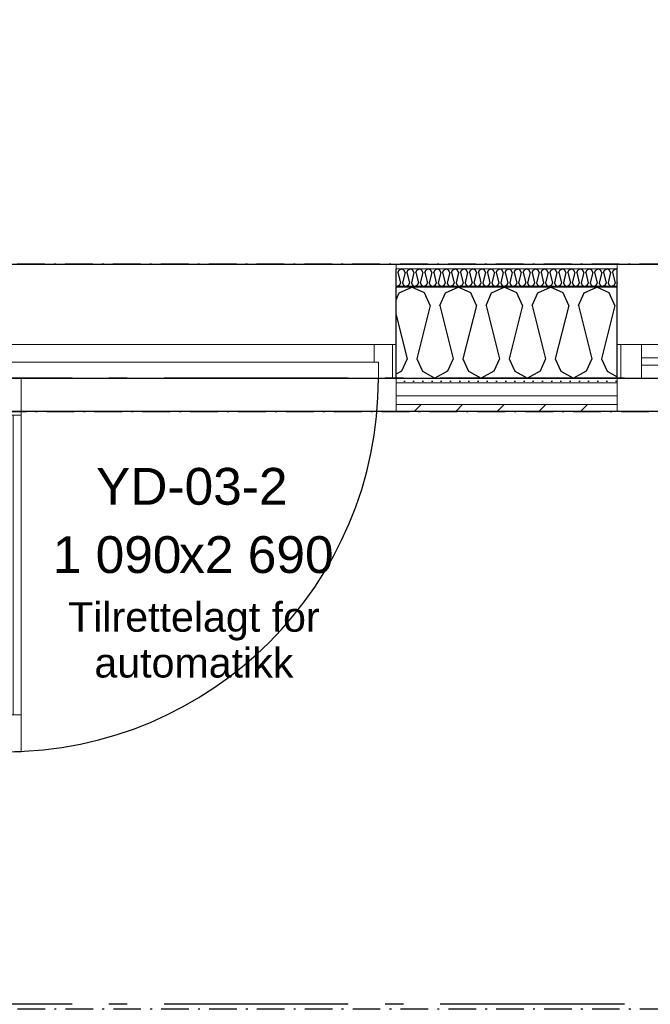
# Model space of a CAD drawing. Header units: millimetres. Extents: x -150 to 340931, y -1115 to 365939.
# Tile 102 of 253: x 298643 to 300355, y 347771 to 350445. Entities that reach past the tile are written whole.
import ezdxf
from ezdxf.enums import TextEntityAlignment as Align

# ---------------------------------------------------------------- set-up
doc = ezdxf.new("R2010")
doc.units = ezdxf.units.MM
doc.header["$LTSCALE"] = 0.5
doc.header["$MEASUREMENT"] = 0
for name, pattern in [('Akselinje', [1500, 1000, -200, 100, -200]), ('Over snittplan', [260, 150, -50, 10, -50]), ('PLINE', [0])]:
    doc.linetypes.add(name, pattern=pattern)
for name, color, linetype in [('232- Ikke-bærende yttervegger (Skravur)(Nye konstruksjoner)', 7, 'Continuous'), ('232- Ikke-bærende yttervegger(Nye konstruksjoner)', 7, 'Continuous'), ('244- Vinduer_ dører_ foldevegger(Nye konstruksjoner)', 7, 'Continuous'), ('255- Gulvoverflate(Nye konstruksjoner)', 7, 'Continuous'), ('26-- Yttertak(Nye konstruksjoner)', 7, 'Continuous'), ('82-- Modullinjer(Nye konstruksjoner)', 7, 'Continuous'), ('842-M___1_50 Målsetting bygning', 7, 'Continuous'), ('842-M___1_50 Målsetting bygning(Nye konstruksjoner)', 7, 'Continuous'), ('852- Teknisk_symbolsk informasjon_ bygning(Nye konstruksjoner)', 7, 'Continuous'), ('862- M___Nettoareal(Nye konstruksjoner)', 7, 'Continuous'), ('862- M___Nettoareal(Polylinje)(Nye konstruksjoner)', 7, 'Continuous'), ('862- M___Nettoareal(Tekst)(Nye konstruksjoner)', 7, 'Continuous')]:
    doc.layers.add(name, color=color, linetype=linetype)
for name, color, linetype, lineweight in [('234- Vinduer_ dører_ porter(Nye konstruksjoner)', 7, 'Continuous', 0), ('235- Utvendig kledning og overflate(Nye konstruksjoner)', 7, 'Continuous', 0), ('236- Innvendig kledning og overflate(Nye konstruksjoner)', 7, 'Continuous', 0)]:
    doc.layers.add(name, color=color, linetype=linetype, lineweight=lineweight)
doc.styles.add('GENERATED_STYLE_1', font='txt')
doc.styles.add('GENERATED_STYLE_3', font='arial.ttf')
doc.styles.add('GENERATED_STYLE_5', font='arial.ttf')
doc.dimstyles.new('GENERATED_STYLE__1', dxfattribs={"dimtxt": 100, "dimasz": 95, "dimexe": 0.18, "dimexo": 0.0625, "dimgap": 0, "dimtad": 1, "dimtih": 1, "dimtoh": 1, "dimdec": 0, "dimzin": 0, "dimdsep": 46, "dimtxsty": 'GENERATED_STYLE_3', "dimblk": 'ARROWHEAD_6', "dimblk1": 'ARROWHEAD_6', "dimblk2": 'ARROWHEAD_6', "dimcen": 0.09, "dimse1": 1, "dimse2": 1, "dimclrd": 256, "dimclre": 256, "dimclrt": 256, "dimadec": 1, "dimazin": 0, "dimtfac": 1, "dimtdec": 4, "dimtmove": 0, "dimatfit": 3, "dimfxl": 1, "dimtolj": 1, "dimtzin": 0, "dimarcsym": 0})
pattern_1 = [(0, (0, 0), (0, 43.30127), [0, -25]), (0, (12.5, 21.65), (0, 43.30127), [0, -25])]

# ---------------------------------------------------------------- blocks, each defined once
blk = doc.blocks.new('LEILIGHET 6__3', base_point=(300468.6, 348580.7))
at = {"layer": '862- M___Nettoareal(Polylinje)(Nye konstruksjoner)', "linetype": 'PLINE', "flags": 128}
blk.add_lwpolyline([(302741, 356380.7), (294611, 356380.7), (294611, 348080.7), (297926, 348080.7), (297926, 349780.7), (302741, 349780.7)], close=True, dxfattribs=at)
at = {"layer": '862- M___Nettoareal(Tekst)(Nye konstruksjoner)', "style": 'GENERATED_STYLE_1'}
for tag, p in [('DUMMY_861', (296702.3, 358220.7)), ('ROOM_NAME', (295965.1, 358170.8)), ('DUMMY_862', (295965.1, 358032.4))]:
    blk.add_attdef(tag, text='', height=100, dxfattribs=at).set_placement(p, align=Align.TOP_LEFT)
blk = doc.blocks.new('STUE__7', base_point=(299299.5, 355025.2))
at = {"layer": '862- M___Nettoareal(Polylinje)(Nye konstruksjoner)', "linetype": 'PLINE', "flags": 128}
blk.add_lwpolyline([(298050, 349780.7), (302741, 349780.7), (302741, 356380.7), (298050, 356380.7), (298050, 355490.7), (298050, 354480.7)], close=True, dxfattribs=at)
at = {"layer": '862- M___Nettoareal(Tekst)(Nye konstruksjoner)', "style": 'GENERATED_STYLE_1'}
for tag, p in [('DUMMY_861', (299523.6, 355213.4)), ('ROOM_NAME', (299075.4, 355163.6)), ('DUMMY_862', (299075.4, 355025.2))]:
    blk.add_attdef(tag, text='', height=100, dxfattribs=at).set_placement(p, align=Align.TOP_LEFT)
blk = doc.blocks.new('UTEPLASS__30', base_point=(300476.8, 347380.7))
at = {"layer": '862- M___Nettoareal(Polylinje)(Nye konstruksjoner)', "linetype": 'PLINE', "flags": 128}
blk.add_lwpolyline([(302503, 349380.7), (298326, 349380.7), (298326, 346530.7), (302503, 346530.7)], close=True, dxfattribs=at)
at = {"layer": '862- M___Nettoareal(Tekst)(Nye konstruksjoner)', "style": 'GENERATED_STYLE_1'}
for tag, p in [('DUMMY_861', (300791.6, 347568.9)), ('ROOM_NAME', (300161.9, 347519.1)), ('DUMMY_862', (300161.9, 347380.7))]:
    blk.add_attdef(tag, text='', height=100, dxfattribs=at).set_placement(p, align=Align.TOP_LEFT)
blk = doc.blocks.new('*X183')
at = {"layer": '232- Ikke-bærende yttervegger (Skravur)(Nye konstruksjoner)', "linetype": 'PLINE'}
for p, q in [((299669.9, 349758), (299672.8, 349764.5)), ((299669.9, 349758), (299676.9, 349729.9)), ((299672.8, 349764.5), (299679.5, 349767.7)), ((299686.1, 349764.5), (299679.5, 349767.7)), ((299689.1, 349758), (299682, 349729.9)), ((299689.1, 349758), (299686.1, 349764.5)), ((299694.2, 349758), (299697.1, 349764.5)), ((299694.2, 349758), (299701.2, 349729.9)), ((299697.1, 349764.5), (299703.7, 349767.7)), ((299710.4, 349764.5), (299703.7, 349767.7)), ((299713.3, 349758), (299706.3, 349729.9)), ((299713.3, 349758), (299710.4, 349764.5)), ((299718.4, 349758), (299721.4, 349764.5)), ((299718.4, 349758), (299725.5, 349729.9)), ((299721.4, 349764.5), (299728, 349767.7)), ((299734.7, 349764.5), (299728, 349767.7)), ((299737.6, 349758), (299730.6, 349729.9)), ((299737.6, 349758), (299734.7, 349764.5)), ((299742.7, 349758), (299745.7, 349764.5)), ((299742.7, 349758), (299749.8, 349729.9)), ((299745.7, 349764.5), (299752.3, 349767.7)), ((299758.9, 349764.5), (299752.3, 349767.7)), ((299761.9, 349758), (299754.9, 349729.9)), ((299761.9, 349758), (299758.9, 349764.5)), ((299767, 349758), (299770, 349764.5)), ((299767, 349758), (299774, 349729.9)), ((299770, 349764.5), (299776.6, 349767.7)), ((299783.2, 349764.5), (299776.6, 349767.7)), ((299786.2, 349758), (299779.1, 349729.9)), ((299786.2, 349758), (299783.2, 349764.5)), ((299791.3, 349758), (299794.2, 349764.5)), ((299791.3, 349758), (299798.3, 349729.9)), ((299794.2, 349764.5), (299800.9, 349767.7)), ((299807.5, 349764.5), (299800.9, 349767.7)), ((299810.5, 349758), (299803.4, 349729.9)), ((299810.5, 349758), (299807.5, 349764.5)), ((299815.6, 349758), (299818.5, 349764.5)), ((299815.6, 349758), (299822.6, 349729.9)), ((299818.5, 349764.5), (299825.2, 349767.7)), ((299831.8, 349764.5), (299825.2, 349767.7)), ((299834.7, 349758), (299827.7, 349729.9)), ((299834.7, 349758), (299831.8, 349764.5)), ((299839.8, 349758), (299842.8, 349764.5)), ((299839.8, 349758), (299846.9, 349729.9)), ((299842.8, 349764.5), (299849.4, 349767.7)), ((299856.1, 349764.5), (299849.4, 349767.7)), ((299859, 349758), (299852, 349729.9)), ((299859, 349758), (299856.1, 349764.5)), ((299864.1, 349758), (299867.1, 349764.5)), ((299864.1, 349758), (299871.2, 349729.9)), ((299867.1, 349764.5), (299873.7, 349767.7)), ((299880.3, 349764.5), (299873.7, 349767.7)), ((299883.3, 349758), (299876.3, 349729.9)), ((299883.3, 349758), (299880.3, 349764.5)), ((299888.4, 349758), (299891.4, 349764.5)), ((299888.4, 349758), (299895.4, 349729.9)), ((299891.4, 349764.5), (299898, 349767.7)), ((299904.6, 349764.5), (299898, 349767.7)), ((299907.6, 349758), (299900.5, 349729.9)), ((299907.6, 349758), (299904.6, 349764.5)), ((299912.7, 349758), (299915.6, 349764.5)), ((299912.7, 349758), (299919.7, 349729.9)), ((299915.6, 349764.5), (299922.3, 349767.7)), ((299928.9, 349764.5), (299922.3, 349767.7)), ((299931.9, 349758), (299924.8, 349729.9)), ((299931.9, 349758), (299928.9, 349764.5)), ((299937, 349758), (299939.9, 349764.5)), ((299937, 349758), (299944, 349729.9)), ((299939.9, 349764.5), (299946.6, 349767.7)), ((299953.2, 349764.5), (299946.6, 349767.7)), ((299956.1, 349758), (299949.1, 349729.9)), ((299956.1, 349758), (299953.2, 349764.5)), ((299961.2, 349758), (299964.2, 349764.5)), ((299961.2, 349758), (299968.3, 349729.9)), ((299964.2, 349764.5), (299970.8, 349767.7)), ((299977.5, 349764.5), (299970.8, 349767.7)), ((299980.4, 349758), (299973.4, 349729.9)), ((299980.4, 349758), (299977.5, 349764.5)), ((299985.5, 349758), (299988.5, 349764.5)), ((299985.5, 349758), (299992.6, 349729.9)), ((299988.5, 349764.5), (299995.1, 349767.7)), ((300001.8, 349764.5), (299995.1, 349767.7)), ((300004.7, 349758), (299997.7, 349729.9)), ((300004.7, 349758), (300001.8, 349764.5)), ((300009.8, 349758), (300012.8, 349764.5)), ((300009.8, 349758), (300016.9, 349729.9)), ((300012.8, 349764.5), (300019.4, 349767.7)), ((300026, 349764.5), (300019.4, 349767.7)), ((300029, 349758), (300022, 349729.9)), ((300029, 349758), (300026, 349764.5)), ((300034.1, 349758), (300037.1, 349764.5)), ((300034.1, 349758), (300041.1, 349729.9)), ((300037.1, 349764.5), (300043.7, 349767.7)), ((300050.3, 349764.5), (300043.7, 349767.7)), ((300053.3, 349758), (300046.2, 349729.9)), ((300053.3, 349758), (300050.3, 349764.5)), ((300058.4, 349758), (300061.3, 349764.5)), ((300058.4, 349758), (300065.4, 349729.9)), ((300061.3, 349764.5), (300068, 349767.7)), ((300074.6, 349764.5), (300068, 349767.7)), ((300077.6, 349758), (300070.5, 349729.9)), ((300077.6, 349758), (300074.6, 349764.5)), ((300082.7, 349758), (300085.6, 349764.5)), ((300082.7, 349758), (300089.7, 349729.9)), ((300085.6, 349764.5), (300092.2, 349767.7)), ((300098.9, 349764.5), (300092.2, 349767.7)), ((300101.8, 349758), (300094.8, 349729.9)), ((300101.8, 349758), (300098.9, 349764.5)), ((300106.9, 349758), (300109.9, 349764.5)), ((300106.9, 349758), (300114, 349729.9)), ((300109.9, 349764.5), (300116.5, 349767.7)), ((300123.2, 349764.5), (300116.5, 349767.7)), ((300126.1, 349758), (300119.1, 349729.9)), ((300126.1, 349758), (300123.2, 349764.5)), ((300131.2, 349758), (300134.2, 349764.5)), ((300131.2, 349758), (300138.3, 349729.9)), ((300134.2, 349764.5), (300140.8, 349767.7)), ((300147.4, 349764.5), (300140.8, 349767.7)), ((300150.4, 349758), (300143.4, 349729.9)), ((300150.4, 349758), (300147.4, 349764.5)), ((300155.5, 349758), (300158.5, 349764.5)), ((300155.5, 349758), (300162.5, 349729.9)), ((300158.5, 349764.5), (300165.1, 349767.7)), ((300171.7, 349764.5), (300165.1, 349767.7)), ((300174.7, 349758), (300167.6, 349729.9)), ((300174.7, 349758), (300171.7, 349764.5)), ((300179.8, 349758), (300182.7, 349764.5)), ((300179.8, 349758), (300186.8, 349729.9)), ((300182.7, 349764.5), (300189.4, 349767.7)), ((300196, 349764.5), (300189.4, 349767.7)), ((300199, 349758), (300191.9, 349729.9)), ((300199, 349758), (300196, 349764.5)), ((300204.1, 349758), (300207, 349764.5)), ((300204.1, 349758), (300211.1, 349729.9)), ((300207, 349764.5), (300213.7, 349767.7)), ((300220.3, 349764.5), (300213.7, 349767.7)), ((300223.2, 349758), (300216.2, 349729.9)), ((300223.2, 349758), (300220.3, 349764.5)), ((300228.3, 349758), (300231.3, 349764.5)), ((300228.3, 349758), (300235.4, 349729.9)), ((300231.3, 349764.5), (300237.9, 349767.7)), ((300244.6, 349764.5), (300237.9, 349767.7)), ((300247.5, 349758), (300240.5, 349729.9)), ((300247.5, 349758), (300244.6, 349764.5)), ((300252.6, 349758), (300255.6, 349764.5)), ((300252.6, 349758), (300259.7, 349729.9)), ((300255.6, 349764.5), (300262.2, 349767.7)), ((300265, 349766.4), (300262.2, 349767.7)), ((299676.9, 349729.9), (299674, 349723.4)), ((299682, 349729.9), (299685, 349723.4)), ((299701.2, 349729.9), (299698.2, 349723.4)), ((299706.3, 349729.9), (299709.3, 349723.4)), ((299725.5, 349729.9), (299722.5, 349723.4)), ((299730.6, 349729.9), (299733.5, 349723.4)), ((299749.8, 349729.9), (299746.8, 349723.4)), ((299754.9, 349729.9), (299757.8, 349723.4)), ((299774, 349729.9), (299771.1, 349723.4)), ((299779.1, 349729.9), (299782.1, 349723.4)), ((299798.3, 349729.9), (299795.4, 349723.4)), ((299803.4, 349729.9), (299806.4, 349723.4)), ((299822.6, 349729.9), (299819.6, 349723.4)), ((299827.7, 349729.9), (299830.7, 349723.4)), ((299846.9, 349729.9), (299843.9, 349723.4)), ((299852, 349729.9), (299854.9, 349723.4)), ((299871.2, 349729.9), (299868.2, 349723.4)), ((299876.3, 349729.9), (299879.2, 349723.4)), ((299895.4, 349729.9), (299892.5, 349723.4)), ((299900.5, 349729.9), (299903.5, 349723.4)), ((299919.7, 349729.9), (299916.8, 349723.4)), ((299924.8, 349729.9), (299927.8, 349723.4)), ((299944, 349729.9), (299941, 349723.4)), ((299949.1, 349729.9), (299952.1, 349723.4)), ((299968.3, 349729.9), (299965.3, 349723.4)), ((299973.4, 349729.9), (299976.3, 349723.4)), ((299992.6, 349729.9), (299989.6, 349723.4)), ((299997.7, 349729.9), (300000.6, 349723.4)), ((300016.9, 349729.9), (300013.9, 349723.4)), ((300022, 349729.9), (300024.9, 349723.4)), ((300041.1, 349729.9), (300038.2, 349723.4)), ((300046.2, 349729.9), (300049.2, 349723.4)), ((300065.4, 349729.9), (300062.5, 349723.4)), ((300070.5, 349729.9), (300073.5, 349723.4)), ((300089.7, 349729.9), (300086.7, 349723.4)), ((300094.8, 349729.9), (300097.8, 349723.4)), ((300114, 349729.9), (300111, 349723.4)), ((300119.1, 349729.9), (300122, 349723.4)), ((300138.3, 349729.9), (300135.3, 349723.4)), ((300143.4, 349729.9), (300146.3, 349723.4)), ((300162.5, 349729.9), (300159.6, 349723.4)), ((300167.6, 349729.9), (300170.6, 349723.4)), ((300186.8, 349729.9), (300183.9, 349723.4)), ((300191.9, 349729.9), (300194.9, 349723.4)), ((300211.1, 349729.9), (300208.1, 349723.4)), ((300216.2, 349729.9), (300219.2, 349723.4)), ((300235.4, 349729.9), (300232.4, 349723.4)), ((300240.5, 349729.9), (300243.4, 349723.4)), ((300259.7, 349729.9), (300256.7, 349723.4)), ((300265, 349730.8), (300264.8, 349729.9)), ((300264.8, 349729.9), (300265, 349729.4)), ((299665, 349721), (299667.3, 349719.7)), ((299674, 349723.4), (299667.3, 349719.7)), ((299685, 349723.4), (299691.6, 349719.7)), ((299698.2, 349723.4), (299691.6, 349719.7)), ((299709.3, 349723.4), (299715.9, 349719.7)), ((299722.5, 349723.4), (299715.9, 349719.7)), ((299733.5, 349723.4), (299740.2, 349719.7)), ((299746.8, 349723.4), (299740.2, 349719.7)), ((299757.8, 349723.4), (299764.4, 349719.7)), ((299771.1, 349723.4), (299764.4, 349719.7)), ((299782.1, 349723.4), (299788.7, 349719.7)), ((299795.4, 349723.4), (299788.7, 349719.7)), ((299806.4, 349723.4), (299813, 349719.7)), ((299819.6, 349723.4), (299813, 349719.7)), ((299830.7, 349723.4), (299837.3, 349719.7)), ((299843.9, 349723.4), (299837.3, 349719.7)), ((299854.9, 349723.4), (299861.6, 349719.7)), ((299868.2, 349723.4), (299861.6, 349719.7)), ((299879.2, 349723.4), (299885.9, 349719.7)), ((299892.5, 349723.4), (299885.9, 349719.7)), ((299903.5, 349723.4), (299910.1, 349719.7)), ((299916.8, 349723.4), (299910.1, 349719.7)), ((299927.8, 349723.4), (299934.4, 349719.7)), ((299941, 349723.4), (299934.4, 349719.7)), ((299952.1, 349723.4), (299958.7, 349719.7)), ((299965.3, 349723.4), (299958.7, 349719.7)), ((299976.3, 349723.4), (299983, 349719.7)), ((299989.6, 349723.4), (299983, 349719.7)), ((300000.6, 349723.4), (300007.3, 349719.7)), ((300013.9, 349723.4), (300007.3, 349719.7)), ((300024.9, 349723.4), (300031.5, 349719.7)), ((300038.2, 349723.4), (300031.5, 349719.7)), ((300049.2, 349723.4), (300055.8, 349719.7)), ((300062.5, 349723.4), (300055.8, 349719.7)), ((300073.5, 349723.4), (300080.1, 349719.7)), ((300086.7, 349723.4), (300080.1, 349719.7)), ((300097.8, 349723.4), (300104.4, 349719.7)), ((300111, 349723.4), (300104.4, 349719.7)), ((300122, 349723.4), (300128.7, 349719.7)), ((300135.3, 349723.4), (300128.7, 349719.7)), ((300146.3, 349723.4), (300152.9, 349719.7)), ((300159.6, 349723.4), (300152.9, 349719.7)), ((300170.6, 349723.4), (300177.2, 349719.7)), ((300183.9, 349723.4), (300177.2, 349719.7)), ((300194.9, 349723.4), (300201.5, 349719.7)), ((300208.1, 349723.4), (300201.5, 349719.7)), ((300219.2, 349723.4), (300225.8, 349719.7)), ((300232.4, 349723.4), (300225.8, 349719.7)), ((300243.4, 349723.4), (300250.1, 349719.7)), ((300256.7, 349723.4), (300250.1, 349719.7))]:
    blk.add_line(p, q, dxfattribs=at)
blk = doc.blocks.new('*X186')
at = {"layer": '232- Ikke-bærende yttervegger (Skravur)(Nye konstruksjoner)', "linetype": 'PLINE'}
for p, q in [((299665, 349683.7), (299673.5, 349702.5)), ((299673.5, 349702.5), (299707.8, 349718.7)), ((299742.1, 349702.5), (299707.8, 349718.7)), ((299757.3, 349668.9), (299742.1, 349702.5)), ((299783.7, 349668.9), (299799, 349702.5)), ((299799, 349702.5), (299833.2, 349718.7)), ((299867.5, 349702.5), (299833.2, 349718.7)), ((299882.8, 349668.9), (299867.5, 349702.5)), ((299909.2, 349668.9), (299924.4, 349702.5)), ((299924.4, 349702.5), (299958.7, 349718.7)), ((299993, 349702.5), (299958.7, 349718.7)), ((300008.2, 349668.9), (299993, 349702.5)), ((300034.6, 349668.9), (300049.9, 349702.5)), ((300049.9, 349702.5), (300084.2, 349718.7)), ((300118.4, 349702.5), (300084.2, 349718.7)), ((300133.7, 349668.9), (300118.4, 349702.5)), ((300160.1, 349668.9), (300175.3, 349702.5)), ((300175.3, 349702.5), (300209.6, 349718.7)), ((300243.9, 349702.5), (300209.6, 349718.7)), ((300259.2, 349668.9), (300243.9, 349702.5)), ((299757.3, 349668.9), (299721, 349523.4)), ((299783.7, 349668.9), (299820.1, 349523.4)), ((299882.8, 349668.9), (299846.4, 349523.4)), ((299909.2, 349668.9), (299945.5, 349523.4)), ((300008.2, 349668.9), (299971.9, 349523.4)), ((300034.6, 349668.9), (300071, 349523.4)), ((300133.7, 349668.9), (300097.3, 349523.4)), ((300160.1, 349668.9), (300196.4, 349523.4)), ((300259.2, 349668.9), (300222.8, 349523.4)), ((299665, 349641.8), (299694.6, 349523.4)), ((299694.6, 349523.4), (299679.3, 349489.8)), ((299721, 349523.4), (299736.3, 349489.8)), ((299820.1, 349523.4), (299804.8, 349489.8)), ((299846.4, 349523.4), (299861.7, 349489.8)), ((299945.5, 349523.4), (299930.2, 349489.8)), ((299971.9, 349523.4), (299987.2, 349489.8)), ((300071, 349523.4), (300055.7, 349489.8)), ((300097.3, 349523.4), (300112.6, 349489.8)), ((300196.4, 349523.4), (300181.1, 349489.8)), ((300222.8, 349523.4), (300238.1, 349489.8)), ((299679.3, 349489.8), (299665, 349481.8)), ((299736.3, 349489.8), (299770.5, 349470.7)), ((299804.8, 349489.8), (299770.5, 349470.7)), ((299861.7, 349489.8), (299896, 349470.7)), ((299930.2, 349489.8), (299896, 349470.7)), ((299987.2, 349489.8), (300021.4, 349470.7)), ((300055.7, 349489.8), (300021.4, 349470.7)), ((300112.6, 349489.8), (300146.9, 349470.7)), ((300181.1, 349489.8), (300146.9, 349470.7)), ((300238.1, 349489.8), (300265, 349474.8))]:
    blk.add_line(p, q, dxfattribs=at)
blk = doc.blocks.new('Vindustempel[23]', base_point=(301270, 349780.7))
at = {"layer": '852- Teknisk_symbolsk informasjon_ bygning(Nye konstruksjoner)', "char_height": 100, "attachment_point": 1, "style": 'GENERATED_STYLE_3'}
for s, insert in [('\\A1;{\\pql;\\pt0,50;\\fArial|b0|i0|c0|p0;\\W1.000000;1\xa0990\\fArial|b0|i0|c0|p0;\\W1.000000;\\A1{\\H.66x;\\S^  ;}\\fArial|b0|i0|c0|p0;\\W1.000000;\\fArial|b0|i0|c0|p0;\\W1.000000;\\A1{\\H.66x;\\S^  ;}}', (300892.5, 349002.1)), ('\\A1;{\\pql;\\pt0,50;\\fArial|b0|i0|c0|p0;\\W1.000000;x2\xa0190\\fArial|b0|i0|c0|p0;\\W1.000000;\\A1{\\H.66x;\\S^  ;}\\fArial|b0|i0|c0|p0;\\W1.000000;\\fArial|b0|i0|c0|p0;\\W1.000000;\\A1{\\H.66x;\\S^  ;}}', (301235.7, 349002.1)), ('\\A1;{\\pql;\\pt0,50;\\fArial|b0|i0|c0|p0;\\W1.000000;500\\fArial|b0|i0|c0|p0;\\W1.000000;\\A1{\\H.66x;\\S^  ;}\\fArial|b0|i0|c0|p0;\\W1.000000;\\fArial|b0|i0|c0|p0;\\W1.000000;\\A1{\\H.66x;\\S^  ;}}', (300892.5, 348845))]:
    blk.add_mtext(s, dxfattribs=dict(at, insert=insert))
at = {"layer": '852- Teknisk_symbolsk informasjon_ bygning(Nye konstruksjoner)', "style": 'GENERATED_STYLE_3'}
blk.add_attdef('AC_WIDO_ID', text='', height=100, dxfattribs=at).set_placement((301270, 349057.5), align=Align.BOTTOM_CENTER)
for tag, p in [('DUMMY_233', (300816.3, 349025)), ('DUMMY_235', (300816.3, 348867.8))]:
    blk.add_attdef(tag, text='', height=100, dxfattribs=at).set_placement(p, align=Align.TOP_RIGHT)
for tag, p in [('DUMMY_234', (301647.5, 349025)), ('strSillSuffix', (301121.3, 348845))]:
    blk.add_attdef(tag, text='', height=100, dxfattribs=at).set_placement(p, align=Align.TOP_LEFT)
blk = doc.blocks.new('Vindu[16]')
at = {"layer": '234- Vinduer_ dører_ porter(Nye konstruksjoner)', "linetype": 'PLINE'}
for p, q in [((302275, 349780.7), (300265, 349780.7)), ((300265, 349562.7), (300275, 349562.7)), ((300275, 349562.7), (300331, 349562.7)), ((300275, 349562.7), (300275, 349470.7)), ((300331, 349562.7), (300331, 349470.7)), ((300331, 349562.7), (302209, 349562.7)), ((302209, 349470.7), (302209, 349562.7)), ((302209, 349562.7), (302265, 349562.7)), ((302265, 349562.7), (302275, 349562.7)), ((302265, 349562.7), (302265, 349470.7)), ((300331, 349526.7), (302209, 349526.7)), ((302209, 349506.7), (300331, 349506.7)), ((300275, 349470.7), (300265, 349470.7)), ((300331, 349470.7), (300275, 349470.7)), ((302209, 349470.7), (300331, 349470.7)), ((302265, 349470.7), (302209, 349470.7)), ((302275, 349470.7), (302265, 349470.7)), ((302275, 349380.7), (300265, 349380.7))]:
    blk.add_line(p, q, dxfattribs=at)
at = {"layer": '235- Utvendig kledning og overflate(Nye konstruksjoner)', "linetype": 'PLINE'}
for p, q in [((300265, 349458.7), (300265, 349470.7)), ((302275, 349458.7), (302275, 349470.7)), ((300265, 349422.7), (300265, 349458.7)), ((302275, 349422.7), (302275, 349458.7)), ((300265, 349399.7), (300265, 349422.7)), ((302275, 349399.7), (302275, 349422.7)), ((300265, 349380.7), (300265, 349399.7)), ((302275, 349380.7), (302275, 349399.7))]:
    blk.add_line(p, q, dxfattribs=at)
at = {"layer": '236- Innvendig kledning og overflate(Nye konstruksjoner)', "linetype": 'PLINE'}
for p, q in [((300265, 349767.7), (300265, 349780.7)), ((302275, 349767.7), (302275, 349780.7)), ((300265, 349718.7), (300265, 349719.7)), ((302275, 349718.7), (302275, 349719.7))]:
    blk.add_line(p, q, dxfattribs=at)
at = {"layer": '244- Vinduer_ dører_ foldevegger(Nye konstruksjoner)', "linetype": 'PLINE'}
for p, q in [((300265, 349719.7), (300265, 349767.7)), ((302275, 349719.7), (302275, 349767.7)), ((300265, 349562.7), (300265, 349718.7)), ((302275, 349562.7), (302275, 349718.7)), ((300265, 349470.7), (300265, 349562.7)), ((300265, 349470.7), (300265, 349562.7)), ((302275, 349470.7), (302275, 349562.7)), ((302275, 349470.7), (302275, 349562.7))]:
    blk.add_line(p, q, dxfattribs=at)
at = {"layer": '852- Teknisk_symbolsk informasjon_ bygning(Nye konstruksjoner)'}
ref = blk.add_blockref('Vindustempel[23]', (301270, 349780.7), dxfattribs=at)
ref.add_attrib('AC_WIDO_ID', 'V-13', dxfattribs={"color": 7, "height": 100, "style": 'GENERATED_STYLE_3'}).set_placement((301270, 349057.5), align=Align.BOTTOM_CENTER)
ref.add_attrib('strSillSuffix', 'bh', dxfattribs={"color": 7, "height": 100, "style": 'GENERATED_STYLE_3'}).set_placement((301121.3, 348845), align=Align.TOP_LEFT)
blk = doc.blocks.new('Dørstempel[24]', base_point=(299110, 349780.7))
at = {"layer": '852- Teknisk_symbolsk informasjon_ bygning(Nye konstruksjoner)', "char_height": 100, "attachment_point": 1, "style": 'GENERATED_STYLE_3'}
for s, insert in [('\\A1;{\\pql;\\pt0,50;\\fArial|b0|i0|c0|p0;\\W1.000000;1\xa0090\\fArial|b0|i0|c0|p0;\\W1.000000;\\A1{\\H.66x;\\S^  ;}\\fArial|b0|i0|c0|p0;\\W1.000000;\\fArial|b0|i0|c0|p0;\\W1.000000;\\A1{\\H.66x;\\S^  ;}}', (298732.5, 349042)), ('\\A1;{\\pql;\\pt0,50;\\fArial|b0|i0|c0|p0;\\W1.000000;x2\xa0690\\fArial|b0|i0|c0|p0;\\W1.000000;\\A1{\\H.66x;\\S^  ;}\\fArial|b0|i0|c0|p0;\\W1.000000;\\fArial|b0|i0|c0|p0;\\W1.000000;\\A1{\\H.66x;\\S^  ;}}', (299075.7, 349042))]:
    blk.add_mtext(s, dxfattribs=dict(at, insert=insert))
at = {"layer": '852- Teknisk_symbolsk informasjon_ bygning(Nye konstruksjoner)', "style": 'GENERATED_STYLE_3'}
blk.add_attdef('AC_WIDO_ID', text='', height=100, dxfattribs=at).set_placement((299110, 349097.4), align=Align.BOTTOM_CENTER)
for tag, p in [('DUMMY_228', (298656.3, 349064.8)), ('DUMMY_230', (298656.3, 348907.7)), ('DUMMY_232', (298656.3, 348750.6))]:
    blk.add_attdef(tag, text='', height=100, dxfattribs=at).set_placement(p, align=Align.TOP_RIGHT)
for tag, p in [('DUMMY_229', (299487.5, 349064.8)), ('DUMMY_231', (298732.5, 348907.7)), ('DUMMY_233', (298732.5, 348750.6))]:
    blk.add_attdef(tag, text='', height=100, dxfattribs=at).set_placement(p, align=Align.TOP_LEFT)
blk = doc.blocks.new('Dør[5]')
at = {"layer": '234- Vinduer_ dører_ porter(Nye konstruksjoner)', "linetype": 'PLINE'}
for p, q in [((299665, 349780.7), (298555, 349780.7)), ((298565, 349562.7), (298555, 349562.7)), ((298555, 349470.7), (298555, 349562.7)), ((298565, 349562.7), (298565, 349470.7)), ((298615, 349562.7), (298565, 349562.7)), ((298615, 349562.7), (299605, 349562.7)), ((298615, 349514.7), (298615, 349562.7)), ((299605, 349562.7), (299605, 349514.7)), ((299655, 349562.7), (299605, 349562.7)), ((299655, 349562.7), (299665, 349562.7)), ((299655, 349470.7), (299655, 349562.7)), ((299665, 349470.7), (299665, 349562.7)), ((298603, 349470.7), (298603, 349514.7)), ((298603, 349514.7), (298615, 349514.7)), ((299605, 349514.7), (298615, 349514.7)), ((299605, 349514.7), (299617, 349514.7)), ((299617, 349514.7), (299617, 349470.7)), ((298565, 349470.7), (298555, 349470.7)), ((298565, 349470.7), (298603, 349470.7)), ((298603, 349370.7), (298603, 349470.7)), ((298603, 349470.7), (298647, 349470.7)), ((298647, 349470.7), (298647, 349370.7)), ((299617, 349470.7), (299655, 349470.7)), ((299655, 349470.7), (299665, 349470.7)), ((299665, 349380.7), (298555, 349380.7)), ((298647, 349370.7), (298603, 349370.7)), ((298625, 348556.7), (298625, 349370.7)), ((298603, 348456.7), (298603, 348556.7)), ((298603, 348556.7), (298647, 348556.7)), ((298647, 348556.7), (298647, 348456.7)), ((298647, 348456.7), (298603, 348456.7))]:
    blk.add_line(p, q, dxfattribs=at)
at = {"layer": '234- Vinduer_ dører_ porter(Nye konstruksjoner)', "linetype": 'PLINE', "flags": 128}
for points in [[(298603, 348556.7), (298603, 349370.7), (298625, 349370.7), (298625, 348556.7)], [(298625, 348556.7), (298625, 349370.7), (298647, 349370.7), (298647, 348556.7)]]:
    blk.add_lwpolyline(points, close=True, dxfattribs=at)
at = {"layer": '235- Utvendig kledning og overflate(Nye konstruksjoner)', "linetype": 'PLINE'}
for p, q in [((298555, 349458.7), (298555, 349470.7)), ((299665, 349458.7), (299665, 349470.7)), ((298555, 349422.7), (298555, 349458.7)), ((299665, 349422.7), (299665, 349458.7)), ((298555, 349399.7), (298555, 349422.7)), ((299665, 349399.7), (299665, 349422.7)), ((298555, 349380.7), (298555, 349399.7)), ((299665, 349380.7), (299665, 349399.7))]:
    blk.add_line(p, q, dxfattribs=at)
at = {"layer": '236- Innvendig kledning og overflate(Nye konstruksjoner)', "linetype": 'PLINE'}
for p, q in [((298555, 349767.7), (298555, 349780.7)), ((299665, 349767.7), (299665, 349780.7)), ((298555, 349718.7), (298555, 349719.7)), ((299665, 349718.7), (299665, 349719.7))]:
    blk.add_line(p, q, dxfattribs=at)
at = {"layer": '244- Vinduer_ dører_ foldevegger(Nye konstruksjoner)', "linetype": 'PLINE'}
for p, q in [((298555, 349719.7), (298555, 349767.7)), ((299665, 349719.7), (299665, 349767.7)), ((298555, 349562.7), (298555, 349718.7)), ((299665, 349562.7), (299665, 349718.7)), ((298555, 349470.7), (298555, 349562.7)), ((298555, 349470.7), (298555, 349562.7)), ((299665, 349470.7), (299665, 349562.7)), ((299665, 349470.7), (299665, 349562.7))]:
    blk.add_line(p, q, dxfattribs=at)
blk.add_arc((298603, 349470.7), 1014, 270, 0, dxfattribs=at)
at = {"layer": '852- Teknisk_symbolsk informasjon_ bygning(Nye konstruksjoner)'}
ref = blk.add_blockref('Dørstempel[24]', (299110, 349780.7), dxfattribs=at)
ref.add_attrib('AC_WIDO_ID', 'YD-03-2', dxfattribs={"color": 7, "height": 100, "style": 'GENERATED_STYLE_3'}).set_placement((299110, 349097.4), align=Align.BOTTOM_CENTER)
blk = doc.blocks.new('Standard grid marker[80]', base_point=(305734.8, 347770.7))
at = {"layer": '82-- Modullinjer(Nye konstruksjoner)', "linetype": 'Akselinje'}
blk.add_line((305534.8, 347770.7), (271734.8, 347770.7), dxfattribs=at)
at = {"layer": '82-- Modullinjer(Nye konstruksjoner)', "style": 'GENERATED_STYLE_5'}
for tag, p in [('AC_MarkerText_1_1', (271409.8, 347824.4)), ('AC_MarkerText_1_0', (305859.8, 347824.4))]:
    blk.add_attdef(tag, text='', height=100, rotation=360, dxfattribs=at).set_placement(p, align=Align.TOP_CENTER)
blk = doc.blocks.new('Standard grid marker[90]', base_point=(305734.8, 349470.7))
at = {"layer": '82-- Modullinjer(Nye konstruksjoner)', "linetype": 'Akselinje'}
blk.add_line((305534.8, 349470.7), (271734.8, 349470.7), dxfattribs=at)
at = {"layer": '82-- Modullinjer(Nye konstruksjoner)', "style": 'GENERATED_STYLE_5'}
for tag, p in [('AC_MarkerText_1_1', (271409.8, 349524.4)), ('AC_MarkerText_1_0', (305859.8, 349524.4))]:
    blk.add_attdef(tag, text='', height=100, rotation=360, dxfattribs=at).set_placement(p, align=Align.TOP_CENTER)
blk = doc.blocks.new('*D774')
at = {"layer": '842-M___1_50 Målsetting bygning(Nye konstruksjoner)', "linetype": 'PLINE'}
for p, q in [((276294.5, 363585.1), (276294.5, 363772.6)), ((335668.8, 363585.1), (335668.8, 363772.6)), ((276344.5, 363728.9), (276244.5, 363628.9)), ((335618.8, 363628.9), (335718.8, 363728.9)), ((276219.5, 363678.9), (276294.5, 363678.9)), ((276294.5, 363678.9), (335668.8, 363678.9)), ((335668.8, 363678.9), (335743.8, 363678.9))]:
    blk.add_line(p, q, dxfattribs=at)
at = {"layer": '842-M___1_50 Målsetting bygning(Nye konstruksjoner)', "insert": (305772, 363698.9), "char_height": 100, "attachment_point": 7, "style": 'GENERATED_STYLE_3'}
blk.add_mtext('\\A1;{\\pql;\\fArial|b0|i0|c0|p0;\\W1.000000;59\xa0374}', dxfattribs=at)
blk = doc.blocks.new('ARROWHEAD_6')
at = {"linetype": 'Continuous'}
for p, q in [((-0.5, -0.5), (0.5, 0.5)), ((0, 0), (-1, 0))]:
    blk.add_line(p, q, dxfattribs=at)
blk = doc.blocks.new('*D909')
at = {"layer": '842-M___1_50 Målsetting bygning', "linetype": 'PLINE'}
for p, q in [((298555, 342391.1), (298555, 342578.6)), ((299665, 342391.1), (299665, 342578.6)), ((298605, 342534.9), (298505, 342434.9)), ((299715, 342534.9), (299615, 342434.9)), ((298555, 342484.9), (299665, 342484.9))]:
    blk.add_line(p, q, dxfattribs=at)
at = {"layer": '842-M___1_50 Målsetting bygning', "char_height": 100, "attachment_point": 7, "style": 'GENERATED_STYLE_3'}
for s, insert in [('\\A1;{\\pql;\\fArial|b0|i0|c0|p0;\\W1.000000;1\xa0110}', (298943.5, 342504.9)), ('\\A1;{\\pql;\\fArial|b0|i0|c0|p0;\\W1.000000;2\xa0710}', (298938.4, 342364.9))]:
    blk.add_mtext(s, dxfattribs=dict(at, insert=insert))
blk = doc.blocks.new('*D910')
at = {"layer": '842-M___1_50 Målsetting bygning', "linetype": 'PLINE'}
for p, q in [((299665, 342391.1), (299665, 342578.6)), ((300265, 342391.1), (300265, 342578.6)), ((299715, 342534.9), (299615, 342434.9)), ((300315, 342534.9), (300215, 342434.9)), ((299665, 342484.9), (300265, 342484.9))]:
    blk.add_line(p, q, dxfattribs=at)
at = {"layer": '842-M___1_50 Målsetting bygning', "insert": (299850.6, 342504.9), "char_height": 100, "attachment_point": 7, "style": 'GENERATED_STYLE_3'}
blk.add_mtext('\\A1;{\\pql;\\fArial|b0|i0|c0|p0;\\W1.000000;600}', dxfattribs=at)
blk = doc.blocks.new('*D911')
at = {"layer": '842-M___1_50 Målsetting bygning', "linetype": 'PLINE'}
for p, q in [((300265, 342391.1), (300265, 342578.6)), ((302275, 342391.1), (302275, 342578.6)), ((300315, 342534.9), (300215, 342434.9)), ((302325, 342534.9), (302225, 342434.9)), ((300265, 342484.9), (302275, 342484.9))]:
    blk.add_line(p, q, dxfattribs=at)
at = {"layer": '842-M___1_50 Målsetting bygning', "char_height": 100, "attachment_point": 7, "style": 'GENERATED_STYLE_3'}
for s, insert in [('\\A1;{\\pql;\\fArial|b0|i0|c0|p0;\\W1.000000;2\xa0010}', (301098.4, 342504.9)), ('\\A1;{\\pql;\\fArial|b0|i0|c0|p0;\\W1.000000;2\xa0210}', (301098.4, 342364.9))]:
    blk.add_mtext(s, dxfattribs=dict(at, insert=insert))

msp = doc.modelspace()

# ---------------------------------------------------------------- hatches: boundary and pattern name
at = {"layer": '232- Ikke-bærende yttervegger (Skravur)(Nye konstruksjoner)', "linetype": 'Continuous'}
h = msp.add_hatch(dxfattribs=at)
h.set_pattern_fill('Prikker_tett', color=256, style=0, pattern_type=2)
h.set_pattern_definition(pattern_1)
h.paths.add_polyline_path([(299665, 349780.7), (299665, 349767.7), (300265, 349767.7), (300265, 349780.7)])
msp.add_hatch(color=256, dxfattribs=at).paths.add_polyline_path([(299665, 349718.7), (300265, 349718.7), (300265, 349719.7), (299665, 349719.7)])
h = msp.add_hatch(dxfattribs=at)
h.set_pattern_fill('Prikker_tett', color=256, style=0, pattern_type=2)
h.set_pattern_definition(pattern_1)
h.paths.add_polyline_path([(299665, 349458.7), (300265, 349458.7), (300265, 349470.7), (299665, 349470.7)])
h = msp.add_hatch(dxfattribs=at)
h.set_pattern_fill('Skrålinjer_2', color=256, style=0, pattern_type=2)
h.set_pattern_definition([(45, (0, 0), (-56.568542, 56.568542), [80, 0])])
h.paths.add_polyline_path([(300265, 349399.7), (299665, 349399.7), (299665, 349380.7), (300265, 349380.7)])

# ---------------------------------------------------------------- linework, layer by layer
at = {"layer": '232- Ikke-bærende yttervegger(Nye konstruksjoner)', "linetype": 'PLINE'}
for p, q in [((299665, 349719.7), (299665, 349767.7)), ((300265, 349719.7), (300265, 349767.7)), ((300265, 349719.7), (299665, 349719.7)), ((300265, 349718.7), (299665, 349718.7)), ((299665, 349562.7), (299665, 349718.7)), ((300265, 349562.7), (300265, 349718.7)), ((299665, 349470.7), (299665, 349562.7)), ((300265, 349470.7), (300265, 349562.7)), ((299665, 349470.7), (300265, 349470.7))]:
    msp.add_line(p, q, dxfattribs=at)
at = {"layer": '232- Ikke-bærende yttervegger(Nye konstruksjoner)', "linetype": 'Over snittplan', "flags": 128}
for points in [[(302741, 349780.7), (297939, 349780.7)], [(298326, 349380.7), (302503, 349380.7)]]:
    msp.add_lwpolyline(points, dxfattribs=at)
at = {"layer": '235- Utvendig kledning og overflate(Nye konstruksjoner)', "linetype": 'PLINE'}
for p, q in [((299665, 349458.7), (299665, 349470.7)), ((300265, 349458.7), (300265, 349470.7)), ((299665, 349458.7), (300265, 349458.7)), ((299665, 349422.7), (299665, 349458.7)), ((300265, 349422.7), (300265, 349458.7)), ((299665, 349422.7), (300265, 349422.7)), ((299665, 349399.7), (299665, 349422.7)), ((300265, 349399.7), (300265, 349422.7)), ((299665, 349399.7), (300265, 349399.7)), ((299665, 349380.7), (299665, 349399.7)), ((300265, 349380.7), (300265, 349399.7))]:
    msp.add_line(p, q, dxfattribs=at)
at = {"layer": '235- Utvendig kledning og overflate(Nye konstruksjoner)', "linetype": 'PLINE', "flags": 128}
msp.add_lwpolyline([(299665, 349380.7), (300265, 349380.7)], dxfattribs=at)
at = {"layer": '236- Innvendig kledning og overflate(Nye konstruksjoner)', "linetype": 'PLINE'}
for p, q in [((299665, 349767.7), (299665, 349780.7)), ((300265, 349767.7), (299665, 349767.7)), ((300265, 349767.7), (300265, 349780.7)), ((299665, 349718.7), (299665, 349719.7)), ((300265, 349718.7), (300265, 349719.7))]:
    msp.add_line(p, q, dxfattribs=at)
at = {"layer": '236- Innvendig kledning og overflate(Nye konstruksjoner)', "linetype": 'PLINE', "flags": 128}
msp.add_lwpolyline([(300265, 349780.7), (299665, 349780.7)], dxfattribs=at)
at = {"layer": '255- Gulvoverflate(Nye konstruksjoner)', "linetype": 'PLINE', "flags": 128}
for points in [[(277601, 356690.6), (277601, 347770.7), (281536, 347770.7), (281536, 349470.7), (285893, 349470.7), (285893, 347770.7), (289886, 347770.7), (289886, 349470.7), (294243, 349470.7), (294243, 347770.7), (298236, 347770.7), (298236, 349470.7), (303051, 349470.7), (303051, 356690.6)], [(302503, 349380.7), (298326, 349380.7), (298326, 346530.7), (302503, 346530.7)]]:
    msp.add_lwpolyline(points, close=True, dxfattribs=at)
at = {"layer": '26-- Yttertak(Nye konstruksjoner)', "linetype": 'Over snittplan', "flags": 128}
msp.add_lwpolyline([(302503, 349380.7), (298326, 349380.7), (298326, 347758.7), (302503, 347758.7)], close=True, dxfattribs=at)

# ---------------------------------------------------------------- block references
at = {"layer": '232- Ikke-bærende yttervegger(Nye konstruksjoner)'}
for name in ['*X183', '*X186']:
    msp.add_blockref(name, (0, 0), dxfattribs=at)
at = {"layer": '244- Vinduer_ dører_ foldevegger(Nye konstruksjoner)', "linetype": 'PLINE'}
for name in ['Dør[5]', 'Vindu[16]']:
    msp.add_blockref(name, (0, 0), dxfattribs=at)
at = {"layer": '82-- Modullinjer(Nye konstruksjoner)', "linetype": 'PLINE'}
for name, p in [('Standard grid marker[90]', (305734.8, 349470.7)), ('Standard grid marker[80]', (305734.8, 347770.7))]:
    msp.add_blockref(name, p, dxfattribs=at)
at = {"layer": '862- M___Nettoareal(Nye konstruksjoner)', "linetype": 'Continuous'}
for name, p in [('LEILIGHET 6__3', (300468.6, 348580.7)), ('STUE__7', (299299.5, 355025.2)), ('UTEPLASS__30', (300476.8, 347380.7))]:
    msp.add_blockref(name, p, dxfattribs=at)

# ---------------------------------------------------------------- texts
at = {"layer": '842-M___1_50 Målsetting bygning(Nye konstruksjoner)', "linetype": 'Continuous', "insert": (299115.7, 348657), "char_height": 80, "width": 846.88, "attachment_point": 8, "rotation": 360, "line_spacing_factor": 0.933377, "style": 'GENERATED_STYLE_3'}
msp.add_mtext('\\A1;{\\pqc;\\fArial|b0|i0|c0|p0;\\W1.000000;Tilrettelagt for automatikk}', dxfattribs=at)

# ---------------------------------------------------------------- dimensions: what is measured, and where the dimension line sits
at = {"layer": '842-M___1_50 Målsetting bygning', "linetype": 'Continuous'}
for base, p1, p2, picture, middle in [((299665, 342484.9), (298555, 349780.7), (299665, 349780.7), '*D909', (299115, 342554.9)), ((300265, 342484.9), (299665, 349780.7), (300265, 349380.7), '*D910', (299964.8, 342554.9)), ((302275, 342484.9), (300265, 349380.7), (302275, 349380.7), '*D911', (301270, 342554.9))]:
    dim = msp.add_linear_dim(base=base, p1=p1, p2=p2, dimstyle='GENERATED_STYLE__1', dxfattribs=at)
    dim.commit()
    dim.dimension.update_dxf_attribs({"geometry": picture, "text_midpoint": middle, "dimtype": 160})
at = {"layer": '842-M___1_50 Målsetting bygning(Nye konstruksjoner)', "linetype": 'Continuous'}
dim = msp.add_linear_dim(base=(335668.8, 363678.9), p1=(276294.5, 358685.2), p2=(335668.8, 339845.1), dimstyle='GENERATED_STYLE__1', dxfattribs=at)
dim.commit()
dim.dimension.update_dxf_attribs({"geometry": '*D774', "text_midpoint": (305981.5, 363748.9), "dimtype": 160})

doc.saveas('drawing.dxf')
